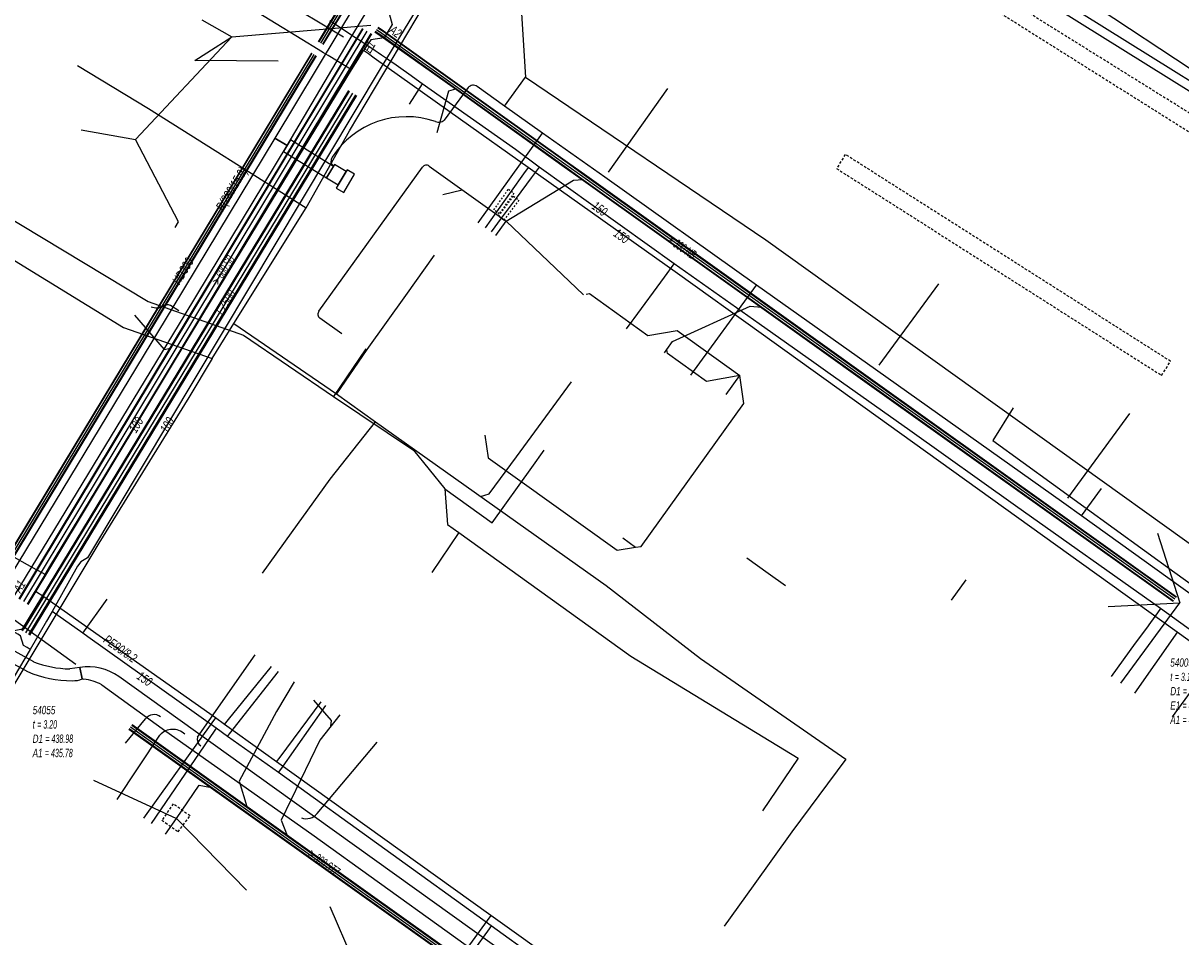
# Model space of a CAD drawing. Header units: metres. Extents: x 2695563 to 2696938, y 1260544 to 1262032.
# Tile 155 of 256: x 2696141 to 2696211, y 1261559 to 1261614. Entities that reach past the tile are written whole.
import ezdxf

# ---------------------------------------------------------------- set-up
doc = ezdxf.new("R2010")
doc.units = ezdxf.units.M
for name, pattern in [('AUSGEZOGEN', [0]), ('STRICHLINIE2_S3', [0.25, 0.15, -0.1]), ('VERDECKT2_S2', [0.18, 0.1, -0.08])]:
    doc.linetypes.add(name, pattern=pattern)
for name, color, linetype in [('AW_LK_ Haltung Text', 7, 'AUSGEZOGEN'), ('AW_LK_Andere Bauwerke Detailpolygon', 24, 'AUSGEZOGEN'), ('AW_LK_Ein-Auslauftext', 24, 'AUSGEZOGEN'), ('AW_LK_Haltung', 24, 'AUSGEZOGEN'), ('AW_LK_Normschacht Text', 24, 'AUSGEZOGEN'), ('AW_LK_Schacht Detailpolygon', 24, 'AUSGEZOGEN'), ('EW_LK_Bauwerk_FL_Linie_Punkt', 1, 'AUSGEZOGEN'), ('EW_LK_Trasseabs', 1, 'AUSGEZOGEN'), ('EW_LK_Trasserand', 1, 'AUSGEZOGEN'), ('FM_LK_SW_TRASSEKANTE', 94, 'AUSGEZOGEN'), ('GA_LK_Leitung', 32, 'AUSGEZOGEN'), ('GA_LK_Leitung_Text', 32, 'AUSGEZOGEN'), ('GA_LK_Schutzrohr', 32, 'AUSGEZOGEN'), ('TV_LK_LEITUNG', 92, 'AUSGEZOGEN'), ('WA_LK_Leitung', 171, 'AUSGEZOGEN'), ('WA_LK_Leitung_Text', 171, 'AUSGEZOGEN'), ('WA_LK_Schutzrohr', 171, 'AUSGEZOGEN')]:
    doc.layers.add(name, color=color, linetype=linetype)
doc.styles.add('ARIAL', font='arial.ttf')
pattern_1 = [(0, (2708005, 1273150), (6075, 6075), [6075, -6075]), (90, (2708005, 1273150), (-6075, 6075), [6075, -6075])]

# ---------------------------------------------------------------- blocks, each defined once
blk = doc.blocks.new('COMPLEXOBJECT_1562')
at = {"layer": 'AW_LK_Haltung', "color": 24, "linetype": 'AUSGEZOGEN', "transparency": 33554687}
for p, q in [((6157.771, 11597.036), (6164.015, 11605.715)), ((6164.433, 11605.783), (6169.062, 11602.461)), ((6159.165, 11595.669), (6157.84, 11596.617))]:
    blk.add_line(p, q, dxfattribs=at)
for centre, radius, start, end in [((6164.256, 11605.544), 0.296, 98.99763, 144.64263), ((6164.259, 11605.545), 0.295, 53.77932, 99.482), ((6158.019, 11596.86), 0.304, 144.72783, 189.13353), ((6158.011, 11596.858), 0.296, 188.99763, 234.64263)]:
    blk.add_arc(centre, radius, start, end, dxfattribs=at)
blk = doc.blocks.new('COMPLEXOBJECT_1636')
at = {"layer": 'EW_LK_Trasserand', "color": 1, "linetype": 'AUSGEZOGEN', "transparency": 33554687}
for points in [[(6143.365, 11575.539), (6143.501, 11574.847), (6143.591, 11574.839)], [(6213.247, 11525.361), (6213.746, 11526.058), (6197.2, 11537.898), (6174.251, 11554.532), (6155.091, 11568.252), (6145.699, 11574.988)], [(6144.677, 11574.5), (6148.545, 11571.707), (6157.356, 11565.476), (6169.598, 11556.684), (6172.409, 11554.613), (6178.488, 11550.242), (6180.617, 11548.662), (6197.089, 11536.96), (6211.868, 11526.262), (6213.247, 11525.361)]]:
    blk.add_lwpolyline(points, dxfattribs=at)
for centre, radius, start, end in [((6143.868, 11572.451), 3.128, 54.17982, 99.25432), ((6143.269, 11571.897), 2.96, 61.58264, 83.74536)]:
    blk.add_arc(centre, radius, start, end, dxfattribs=at)
blk = doc.blocks.new('COMPLEXOBJECT_1637')
at = {"layer": 'EW_LK_Trasserand', "color": 1, "linetype": 'AUSGEZOGEN', "transparency": 33554687}
for points in [[(6140.572, 11575.883), (6139.455, 11576.497), (6138.098, 11577.212), (6137.715, 11576.583)], [(6137.715, 11576.583), (6139.133, 11575.875), (6140.195, 11575.292)], [(6143.501, 11574.847), (6143.365, 11575.539), (6142.749, 11575.452)]]:
    blk.add_lwpolyline(points, dxfattribs=at)
for centre, radius, start, end in [((6142.921, 11582.037), 6.587, 249.10307, 268.49985), ((6142.908, 11581.748), 7.003, 247.20473, 269.9311), ((6142.956, 11576.235), 1.491, 267.83767, 291.42692)]:
    blk.add_arc(centre, radius, start, end, dxfattribs=at)
blk = doc.blocks.new('COMPLEXOBJECT_1659')
at = {"layer": 'EW_LK_Trasserand', "color": 1, "linetype": 'AUSGEZOGEN', "transparency": 33554687}
blk.add_line((6171.74, 11633.382), (6171.916, 11633.684), dxfattribs=at)
for points in [[(6171.651, 11634.252), (6171.271, 11633.662), (6171.74, 11633.382)], [(6172.557, 11633.847), (6213.047, 11608.593), (6213.322, 11609.034), (6172.674, 11634.387)]]:
    blk.add_lwpolyline(points, dxfattribs=at)
for centre, radius, start, end in [((6172.241, 11633.728), 0.789, 56.67977, 138.35541), ((6172.3, 11633.515), 0.419, 52.2353, 156.29942)]:
    blk.add_arc(centre, radius, start, end, dxfattribs=at)
blk = doc.blocks.new('COMPLEXOBJECT_1936')
at = {"layer": 'EW_LK_Trasseabs', "color": 1, "linetype": 'AUSGEZOGEN', "transparency": 33554687}
for centre, radius, start, end in [((6147.985, 11598.055), 0.821, 246.50092, 299.31012), ((6148.632, 11596.989), 0.428, 64.27737, 125.00784)]:
    blk.add_arc(centre, radius, start, end, dxfattribs=at)
blk = doc.blocks.new('COMPLEXOBJECT_1957')
at = {"layer": 'EW_LK_Trasseabs', "color": 1, "linetype": 'AUSGEZOGEN', "transparency": 33554687}
blk.add_line((6146.113, 11570.965), (6147.31, 11572.438), dxfattribs=at)
blk.add_arc((6147.828, 11572.052), 0.646, 52.54649, 143.32611, dxfattribs=at)
blk = doc.blocks.new('COMPLEXOBJECT_1958')
at = {"layer": 'EW_LK_Trasseabs', "color": 1, "linetype": 'AUSGEZOGEN', "transparency": 33554687}
blk.add_line((6145.616, 11567.584), (6148.189, 11571.461), dxfattribs=at)
blk.add_arc((6148.962, 11570.781), 1.029, 45.5346, 138.68206, dxfattribs=at)
blk = doc.blocks.new('COMPLEXOBJECT_1965')
at = {"layer": 'EW_LK_Trasseabs', "color": 1, "linetype": 'AUSGEZOGEN', "transparency": 33554687}
blk.add_line((6150.446, 11571.34), (6153.94, 11576.298), dxfattribs=at)
blk.add_arc((6150.919, 11571.227), 0.486, 166.58321, 236.71475, dxfattribs=at)
blk = doc.blocks.new('COMPLEXOBJECT_1966')
at = {"layer": 'EW_LK_Trasseabs', "color": 1, "linetype": 'AUSGEZOGEN', "transparency": 33554687}
blk.add_line((6157.671, 11566.729), (6161.283, 11571.044), dxfattribs=at)
blk.add_arc((6157.014, 11567.26), 0.845, 250.15677, 321.0917, dxfattribs=at)
blk = doc.blocks.new('COMPLEXOBJECT_1971')
at = {"layer": 'EW_LK_Trasseabs', "color": 1, "linetype": 'AUSGEZOGEN', "transparency": 33554687}
blk.add_line((6166.774, 11610.518), (6165.331, 11608.566), dxfattribs=at)
for centre, radius, start, end in [((6167.075, 11610.284), 0.382, 50.6907, 142.12864), ((6163.061, 11603.424), 5.342, 70.94486, 147.23202), ((6165.007, 11608.866), 0.442, 242.80654, 317.2467), ((6158.903, 11606.088), 0.404, 145.78375, 232.1184)]:
    blk.add_arc(centre, radius, start, end, dxfattribs=at)

msp = doc.modelspace()

# ---------------------------------------------------------------- hatches: boundary and pattern name
at = {"layer": 'EW_LK_Bauwerk_FL_Linie_Punkt', "lineweight": 18, "transparency": 33554687}
h = msp.add_hatch(dxfattribs=at)
h.set_pattern_fill('MUSTER', color=1, scale=2025, style=0, pattern_type=2)
h.set_pattern_definition([(0, (2699905, 1265050), (2025, 2025), [2025, -2025]), (90, (2699905, 1265050), (-2025, 2025), [2025, -2025])])
h.paths.add_polyline_path([(2696159.788, 1261604.26), (2696160.245, 1261603.999), (2696160.901, 1261605.105), (2696160.45, 1261605.362)], flags=0)
at = {"layer": 'EW_LK_Trasserand', "lineweight": 18, "transparency": 33554687}
h = msp.add_hatch(dxfattribs=at)
h.set_pattern_fill('MUSTER', color=1, scale=6075, style=0, pattern_type=2)
h.set_pattern_definition(pattern_1)
h.paths.add_polyline_path([(2696172.71, 1261633.192), (2696172.886, 1261633.494), (2696172.897, 1261633.516), (2696172.908, 1261633.538), (2696172.921, 1261633.559), (2696172.936, 1261633.579), (2696172.951, 1261633.598), (2696172.968, 1261633.616), (2696172.985, 1261633.633), (2696173.004, 1261633.649), (2696173.023, 1261633.664), (2696173.043, 1261633.678), (2696173.064, 1261633.691), (2696173.086, 1261633.702), (2696173.108, 1261633.712), (2696173.131, 1261633.721), (2696173.155, 1261633.729), (2696173.179, 1261633.735), (2696173.203, 1261633.739), (2696173.227, 1261633.743), (2696173.252, 1261633.744), (2696173.276, 1261633.745), (2696173.301, 1261633.744), (2696173.325, 1261633.741), (2696173.349, 1261633.737), (2696173.373, 1261633.732), (2696173.397, 1261633.725), (2696173.42, 1261633.717), (2696173.443, 1261633.708), (2696173.465, 1261633.697), (2696173.486, 1261633.685), (2696173.507, 1261633.671), (2696173.527, 1261633.657), (2696214.017, 1261608.403), (2696214.292, 1261608.844), (2696173.644, 1261634.197), (2696173.613, 1261634.216), (2696173.582, 1261634.234), (2696173.549, 1261634.25), (2696173.516, 1261634.265), (2696173.482, 1261634.278), (2696173.448, 1261634.29), (2696173.413, 1261634.3), (2696173.378, 1261634.309), (2696173.342, 1261634.316), (2696173.306, 1261634.321), (2696173.27, 1261634.324), (2696173.234, 1261634.326), (2696173.198, 1261634.327), (2696173.162, 1261634.325), (2696173.125, 1261634.322), (2696173.089, 1261634.317), (2696173.054, 1261634.311), (2696173.018, 1261634.303), (2696172.983, 1261634.293), (2696172.949, 1261634.282), (2696172.915, 1261634.269), (2696172.882, 1261634.255), (2696172.849, 1261634.239), (2696172.817, 1261634.222), (2696172.786, 1261634.203), (2696172.756, 1261634.183), (2696172.727, 1261634.161), (2696172.699, 1261634.138), (2696172.672, 1261634.114), (2696172.646, 1261634.089), (2696172.621, 1261634.062), (2696172.241, 1261633.472)], flags=0)
h = msp.add_hatch(dxfattribs=at)
h.set_pattern_fill('MUSTER', color=1, scale=6075, style=0, pattern_type=2)
h.set_pattern_definition(pattern_1)
h.paths.add_polyline_path([(2696156.824, 1261606.83), (2696160.565, 1261613.175), (2696172.71, 1261633.192), (2696172.026, 1261633.607), (2696159.879, 1261613.587), (2696156.088, 1261607.275)], flags=0)
h = msp.add_hatch(dxfattribs=at)
h.set_pattern_fill('MUSTER', color=1, scale=6075, style=0, pattern_type=2)
h.set_pattern_definition(pattern_1)
h.paths.add_polyline_path([(2696139.565, 1261578.344), (2696140.031, 1261579.099), (2696150.67, 1261596.646), (2696156.824, 1261606.83), (2696156.088, 1261607.275), (2696149.934, 1261597.091), (2696138.831, 1261578.787)], flags=0)
h = msp.add_hatch(dxfattribs=at)
h.set_pattern_fill('MUSTER', color=1, scale=6075, style=0, pattern_type=2)
h.set_pattern_definition(pattern_1)
h.paths.add_polyline_path([(2696159.625, 1261605.579), (2696157.026, 1261607.173), (2696156.615, 1261606.486), (2696159.207, 1261604.897)], flags=0)
h = msp.add_hatch(dxfattribs=at)
h.set_pattern_fill('MUSTER', color=1, scale=6075, style=0, pattern_type=2)
h.set_pattern_definition(pattern_1)
h.paths.add_polyline_path([(2696160.392, 1261605.265), (2696159.695, 1261605.692), (2696159.207, 1261604.897), (2696159.915, 1261604.47)], flags=0)
h = msp.add_hatch(dxfattribs=at)
h.set_pattern_fill('MUSTER', color=1, scale=6075, style=0, pattern_type=2)
h.set_pattern_definition(pattern_1)
h.paths.add_polyline_path([(2696138.685, 1261576.393), (2696140.103, 1261575.685), (2696141.165, 1261575.102), (2696141.248, 1261575.068), (2696141.331, 1261575.035), (2696141.415, 1261575.003), (2696141.499, 1261574.972), (2696141.583, 1261574.942), (2696141.668, 1261574.913), (2696141.753, 1261574.885), (2696141.839, 1261574.859), (2696141.925, 1261574.833), (2696142.011, 1261574.809), (2696142.098, 1261574.785), (2696142.184, 1261574.763), (2696142.271, 1261574.742), (2696142.359, 1261574.722), (2696142.446, 1261574.703), (2696142.534, 1261574.685), (2696142.622, 1261574.669), (2696142.711, 1261574.653), (2696142.799, 1261574.639), (2696142.888, 1261574.625), (2696142.976, 1261574.613), (2696143.065, 1261574.602), (2696143.154, 1261574.593), (2696143.244, 1261574.584), (2696143.333, 1261574.576), (2696143.422, 1261574.57), (2696143.512, 1261574.565), (2696143.601, 1261574.56), (2696143.691, 1261574.558), (2696143.78, 1261574.556), (2696143.87, 1261574.555), (2696143.89, 1261574.554), (2696143.91, 1261574.554), (2696143.929, 1261574.554), (2696143.949, 1261574.554), (2696143.969, 1261574.555), (2696143.989, 1261574.555), (2696144.009, 1261574.556), (2696144.028, 1261574.557), (2696144.048, 1261574.559), (2696144.068, 1261574.561), (2696144.088, 1261574.563), (2696144.107, 1261574.565), (2696144.127, 1261574.567), (2696144.146, 1261574.57), (2696144.166, 1261574.573), (2696144.186, 1261574.577), (2696144.205, 1261574.58), (2696144.224, 1261574.584), (2696144.244, 1261574.588), (2696144.263, 1261574.592), (2696144.282, 1261574.597), (2696144.302, 1261574.602), (2696144.321, 1261574.607), (2696144.34, 1261574.612), (2696144.359, 1261574.618), (2696144.378, 1261574.624), (2696144.397, 1261574.63), (2696144.415, 1261574.636), (2696144.434, 1261574.643), (2696144.453, 1261574.65), (2696144.471, 1261574.657), (2696144.335, 1261575.349), (2696143.719, 1261575.262), (2696143.647, 1261575.264), (2696143.575, 1261575.267), (2696143.503, 1261575.271), (2696143.432, 1261575.276), (2696143.36, 1261575.281), (2696143.288, 1261575.287), (2696143.217, 1261575.294), (2696143.145, 1261575.302), (2696143.074, 1261575.311), (2696143.002, 1261575.32), (2696142.931, 1261575.33), (2696142.86, 1261575.341), (2696142.789, 1261575.353), (2696142.718, 1261575.365), (2696142.648, 1261575.378), (2696142.577, 1261575.392), (2696142.507, 1261575.407), (2696142.436, 1261575.422), (2696142.366, 1261575.439), (2696142.296, 1261575.456), (2696142.227, 1261575.474), (2696142.157, 1261575.492), (2696142.088, 1261575.511), (2696142.019, 1261575.532), (2696141.95, 1261575.552), (2696141.881, 1261575.574), (2696141.813, 1261575.596), (2696141.745, 1261575.619), (2696141.677, 1261575.643), (2696141.609, 1261575.668), (2696141.542, 1261575.693), (2696140.425, 1261576.307), (2696139.068, 1261577.022)], flags=0)
h = msp.add_hatch(dxfattribs=at)
h.set_pattern_fill('MUSTER', color=1, scale=6075, style=0, pattern_type=2)
h.set_pattern_definition(pattern_1)
h.paths.add_polyline_path([(2696214.217, 1261525.171), (2696214.716, 1261525.868), (2696198.17, 1261537.708), (2696175.221, 1261554.342), (2696156.061, 1261568.062), (2696146.669, 1261574.798), (2696146.604, 1261574.844), (2696146.538, 1261574.888), (2696146.471, 1261574.93), (2696146.403, 1261574.97), (2696146.333, 1261575.009), (2696146.263, 1261575.046), (2696146.192, 1261575.082), (2696146.12, 1261575.115), (2696146.047, 1261575.147), (2696145.973, 1261575.176), (2696145.899, 1261575.204), (2696145.824, 1261575.23), (2696145.748, 1261575.254), (2696145.672, 1261575.276), (2696145.595, 1261575.297), (2696145.518, 1261575.315), (2696145.44, 1261575.331), (2696145.362, 1261575.345), (2696145.284, 1261575.358), (2696145.205, 1261575.368), (2696145.126, 1261575.376), (2696145.047, 1261575.383), (2696144.968, 1261575.387), (2696144.889, 1261575.389), (2696144.809, 1261575.39), (2696144.73, 1261575.388), (2696144.65, 1261575.384), (2696144.571, 1261575.378), (2696144.492, 1261575.371), (2696144.414, 1261575.361), (2696144.335, 1261575.349), (2696144.471, 1261574.657), (2696144.561, 1261574.649), (2696144.598, 1261574.645), (2696144.634, 1261574.64), (2696144.671, 1261574.635), (2696144.707, 1261574.629), (2696144.744, 1261574.623), (2696144.78, 1261574.617), (2696144.816, 1261574.61), (2696144.853, 1261574.602), (2696144.889, 1261574.594), (2696144.925, 1261574.586), (2696144.961, 1261574.577), (2696144.996, 1261574.568), (2696145.032, 1261574.558), (2696145.067, 1261574.548), (2696145.103, 1261574.538), (2696145.138, 1261574.527), (2696145.173, 1261574.515), (2696145.208, 1261574.503), (2696145.243, 1261574.491), (2696145.278, 1261574.478), (2696145.312, 1261574.465), (2696145.346, 1261574.451), (2696145.381, 1261574.437), (2696145.415, 1261574.423), (2696145.448, 1261574.408), (2696145.482, 1261574.393), (2696145.515, 1261574.377), (2696145.549, 1261574.361), (2696145.582, 1261574.344), (2696145.614, 1261574.327), (2696145.647, 1261574.31), (2696149.515, 1261571.517), (2696158.326, 1261565.286), (2696170.568, 1261556.494), (2696173.379, 1261554.423), (2696179.458, 1261550.052), (2696181.587, 1261548.472), (2696198.059, 1261536.77), (2696212.838, 1261526.072)], flags=0)

# ---------------------------------------------------------------- linework, layer by layer
at = {"layer": 'AW_LK_Andere Bauwerke Detailpolygon', "color": 24, "linetype": 'STRICHLINIE2_S3', "transparency": 33554687}
for points in [[(2696196.102, 1261618.234), (2696195.62, 1261617.485), (2696220.073, 1261602.093), (2696223.631, 1261607.664), (2696242.461, 1261595.68), (2696242.983, 1261596.522), (2696223.303, 1261609.046), (2696219.763, 1261603.484), (2696196.102, 1261618.234)], [(2696190.492, 1261606.297), (2696189.972, 1261605.446), (2696209.569, 1261592.972), (2696210.107, 1261593.823), (2696190.492, 1261606.297)]]:
    msp.add_lwpolyline(points, close=True, dxfattribs=at)
at = {"layer": 'AW_LK_Haltung', "color": 24, "linetype": 'AUSGEZOGEN', "transparency": 33554687}
for p, q in [((2696151.69, 1261614.42), (2696153.5, 1261613.39)), ((2696153.5, 1261613.39), (2696161.88, 1261614.097)), ((2696147.678, 1261607.209), (2696153.5, 1261613.39)), ((2696156.284, 1261611.934), (2696151.261, 1261611.971)), ((2696144.405, 1261607.791), (2696147.678, 1261607.209)), ((2696166.222, 1261603.889), (2696167.389, 1261604.168)), ((2696169.421, 1261601.417), (2696170.032, 1261602.271)), ((2696174.706, 1261597.821), (2696170.032, 1261602.271)), ((2696179.729, 1261594.531), (2696180.065, 1261595.006)), ((2696179.583, 1261594.33), (2696179.729, 1261594.531)), ((2696183.305, 1261591.811), (2696184.133, 1261592.971)), ((2696177.08, 1261583.165), (2696177.845, 1261582.605)), ((2696209.324, 1261583.456), (2696210.675, 1261579.241)), ((2696184.55, 1261581.96), (2696185.844, 1261581.035)), ((2696185.844, 1261581.035), (2696186.877, 1261580.296)), ((2696197.758, 1261580.628), (2696196.885, 1261579.408)), ((2696206.355, 1261579.022), (2696210.675, 1261579.241)), ((2696207.12, 1261574.41), (2696210.675, 1261579.241)), ((2696157.25, 1261574.48), (2696156.183, 1261572.705)), ((2696160.01, 1261572.49), (2696158.807, 1261570.956)), ((2696145.15, 1261568.55), (2696150.151, 1261566.234)), ((2696149.498, 1261565.299), (2696150.151, 1261566.234)), ((2696154.37, 1261561.91), (2696150.151, 1261566.234))]:
    msp.add_line(p, q, dxfattribs=at)
at = {"layer": 'AW_LK_Haltung', "linetype": 'AUSGEZOGEN', "transparency": 33554687}
for p, q in [((2696150.981, 1261596.632), (2696161.385, 1261613.9)), ((2696150.998, 1261596.622), (2696161.402, 1261613.89)), ((2696151.015, 1261596.611), (2696161.42, 1261613.879)), ((2696162.126, 1261613.697), (2696162.449, 1261613.482)), ((2696162.137, 1261613.713), (2696162.46, 1261613.498)), ((2696162.148, 1261613.73), (2696162.471, 1261613.515)), ((2696162.292, 1261613.946), (2696162.619, 1261613.729)), ((2696162.303, 1261613.963), (2696162.63, 1261613.746)), ((2696162.314, 1261613.979), (2696162.641, 1261613.762)), ((2696162.619, 1261613.729), (2696167.35, 1261610.35)), ((2696162.63, 1261613.746), (2696167.361, 1261610.366)), ((2696162.641, 1261613.762), (2696167.373, 1261610.382)), ((2696151.495, 1261596.323), (2696161.898, 1261613.591)), ((2696151.512, 1261596.312), (2696161.916, 1261613.58)), ((2696151.529, 1261596.302), (2696161.933, 1261613.57)), ((2696162.449, 1261613.482), (2696167.175, 1261610.106)), ((2696162.46, 1261613.498), (2696167.187, 1261610.122)), ((2696162.471, 1261613.515), (2696167.198, 1261610.138)), ((2696167.187, 1261610.122), (2696173.55, 1261605.576)), ((2696167.198, 1261610.138), (2696173.561, 1261605.592)), ((2696167.35, 1261610.35), (2696173.713, 1261605.804)), ((2696167.361, 1261610.366), (2696173.724, 1261605.82)), ((2696167.373, 1261610.382), (2696173.736, 1261605.836)), ((2696167.175, 1261610.106), (2696173.538, 1261605.56)), ((2696173.538, 1261605.56), (2696174.568, 1261604.825)), ((2696173.55, 1261605.576), (2696174.58, 1261604.841)), ((2696173.561, 1261605.592), (2696174.591, 1261604.857)), ((2696173.713, 1261605.804), (2696174.743, 1261605.069)), ((2696173.724, 1261605.82), (2696174.754, 1261605.085)), ((2696173.736, 1261605.836), (2696174.766, 1261605.101)), ((2696174.568, 1261604.825), (2696183.829, 1261598.209)), ((2696174.58, 1261604.841), (2696183.841, 1261598.225)), ((2696174.591, 1261604.857), (2696183.852, 1261598.241)), ((2696174.743, 1261605.069), (2696184.004, 1261598.453)), ((2696174.754, 1261605.085), (2696184.015, 1261598.469)), ((2696174.766, 1261605.101), (2696184.027, 1261598.485)), ((2696184.004, 1261598.453), (2696191.844, 1261592.853)), ((2696184.015, 1261598.469), (2696191.855, 1261592.869)), ((2696184.027, 1261598.485), (2696191.867, 1261592.885)), ((2696183.829, 1261598.209), (2696191.669, 1261592.609)), ((2696183.841, 1261598.225), (2696191.681, 1261592.625)), ((2696183.852, 1261598.241), (2696191.692, 1261592.641)), ((2696140.664, 1261579.486), (2696150.981, 1261596.632)), ((2696140.682, 1261579.476), (2696150.998, 1261596.622)), ((2696140.699, 1261579.465), (2696151.015, 1261596.611)), ((2696141.179, 1261579.177), (2696151.495, 1261596.323)), ((2696141.196, 1261579.166), (2696151.512, 1261596.312)), ((2696141.214, 1261579.156), (2696151.529, 1261596.302)), ((2696191.844, 1261592.853), (2696210.441, 1261579.589)), ((2696191.855, 1261592.869), (2696210.452, 1261579.605)), ((2696191.867, 1261592.885), (2696210.464, 1261579.621)), ((2696191.669, 1261592.609), (2696210.266, 1261579.345)), ((2696191.681, 1261592.625), (2696210.278, 1261579.361)), ((2696191.692, 1261592.641), (2696210.289, 1261579.377)), ((2696147.458, 1261571.879), (2696187.852, 1261543.092)), ((2696147.469, 1261571.895), (2696187.863, 1261543.108)), ((2696147.481, 1261571.911), (2696187.875, 1261543.124)), ((2696147.283, 1261571.635), (2696187.677, 1261542.848)), ((2696147.295, 1261571.651), (2696187.689, 1261542.864)), ((2696147.306, 1261571.667), (2696187.7, 1261542.88))]:
    msp.add_line(p, q, dxfattribs=at)
at = {"layer": 'AW_LK_Haltung', "color": 255, "transparency": 33554687}
for p, q in [((2696151.255, 1261596.467), (2696161.659, 1261613.735)), ((2696162.22, 1261613.838), (2696162.545, 1261613.622)), ((2696162.545, 1261613.622), (2696167.274, 1261610.244)), ((2696167.274, 1261610.244), (2696173.637, 1261605.698)), ((2696173.637, 1261605.698), (2696174.667, 1261604.963)), ((2696174.667, 1261604.963), (2696183.928, 1261598.347)), ((2696183.928, 1261598.347), (2696191.768, 1261592.747)), ((2696140.939, 1261579.321), (2696151.255, 1261596.467)), ((2696191.768, 1261592.747), (2696210.365, 1261579.483)), ((2696147.382, 1261571.773), (2696187.776, 1261542.986))]:
    msp.add_line(p, q, dxfattribs=at)
at = {"layer": 'AW_LK_Haltung', "color": 24, "linetype": 'AUSGEZOGEN', "transparency": 33554687}
for points in [[(2696151.261, 1261611.971), (2696152.485, 1261612.747), (2696153.5, 1261613.39)], [(2696165.87, 1261607.63), (2696166.584, 1261610.141), (2696167.008, 1261610.253)], [(2696150.071, 1261601.898), (2696150.278, 1261602.24), (2696147.678, 1261607.209)], [(2696170.032, 1261602.271), (2696174.11, 1261604.74), (2696174.657, 1261604.779)], [(2696174.856, 1261597.873), (2696175.056, 1261597.908), (2696178.587, 1261595.373), (2696180.356, 1261595.669), (2696184.133, 1261592.971)], [(2696180.065, 1261595.006), (2696184.751, 1261597.141), (2696185.446, 1261597.081)], [(2696147.62, 1261596.6), (2696149.405, 1261594.527), (2696149.795, 1261594.608)], [(2696184.133, 1261592.971), (2696182.119, 1261592.603), (2696179.768, 1261594.29), (2696179.729, 1261594.531)], [(2696168.745, 1261589.366), (2696168.956, 1261588.003), (2696176.728, 1261582.418), (2696177.845, 1261582.605), (2696178.182, 1261582.658), (2696184.372, 1261591.284), (2696184.133, 1261592.971)], [(2696158.411, 1261573.378), (2696159.486, 1261572.161), (2696159.453, 1261571.81)], [(2696156.183, 1261572.705), (2696153.932, 1261568.49), (2696154.39, 1261566.963)], [(2696158.807, 1261570.956), (2696156.464, 1261566.149), (2696156.833, 1261565.222)], [(2696150.151, 1261566.234), (2696151.515, 1261568.252), (2696152.261, 1261568.112)], [(2696159.41, 1261560.94), (2696160.783, 1261557.723), (2696163.432, 1261557.326)]]:
    msp.add_lwpolyline(points, dxfattribs=at)
at = {"layer": 'AW_LK_Schacht Detailpolygon', "color": 24, "linetype": 'STRICHLINIE2_S3', "transparency": 33554687}
msp.add_lwpolyline([(2696150.255, 1261565.442), (2696150.972, 1261566.399), (2696149.954, 1261567.128), (2696149.278, 1261566.137), (2696150.255, 1261565.442)], close=True, dxfattribs=at)
at = {"layer": 'EW_LK_Bauwerk_FL_Linie_Punkt', "color": 1, "linetype": 'AUSGEZOGEN', "transparency": 33554687}
msp.add_lwpolyline([(2696159.788, 1261604.26), (2696160.245, 1261603.999), (2696160.901, 1261605.105), (2696160.45, 1261605.362), (2696159.788, 1261604.26)], close=True, dxfattribs=at)
at = {"layer": 'EW_LK_Trasseabs', "color": 1, "linetype": 'AUSGEZOGEN', "transparency": 33554687}
for p, q in [((2696169.746, 1261634.152), (2696171.203, 1261610.969)), ((2696160.222, 1261613.381), (2696153.527, 1261617.444)), ((2696169.942, 1261609.21), (2696171.203, 1261610.969)), ((2696171.203, 1261610.969), (2696185.701, 1261601.138)), ((2696169.942, 1261609.21), (2696168.287, 1261610.389)), ((2696176.205, 1261605.238), (2696179.797, 1261610.27)), ((2696172.234, 1261607.579), (2696169.942, 1261609.21)), ((2696168.352, 1261602.181), (2696172.234, 1261607.579)), ((2696175.993, 1261604.929), (2696172.234, 1261607.579)), ((2696185.144, 1261598.403), (2696175.993, 1261604.929)), ((2696185.701, 1261601.138), (2696227.113, 1261571.475)), ((2696181.182, 1261592.984), (2696185.144, 1261598.403)), ((2696192.314, 1261593.318), (2696185.144, 1261598.403)), ((2696192.526, 1261593.588), (2696196.133, 1261598.499)), ((2696150.302, 1261596.868), (2696149.788, 1261597.184)), ((2696203.676, 1261585.255), (2696192.314, 1261593.318)), ((2696203.918, 1261585.566), (2696207.655, 1261590.666)), ((2696204.74, 1261584.491), (2696205.942, 1261586.153)), ((2696204.74, 1261584.491), (2696203.676, 1261585.255)), ((2696214.138, 1261577.746), (2696204.74, 1261584.491)), ((2696144.09, 1261575.525), (2696140.379, 1261578.201)), ((2696210.227, 1261572.371), (2696213.817, 1261577.327))]:
    msp.add_line(p, q, dxfattribs=at)
at = {"layer": 'EW_LK_Trasserand', "color": 1, "linetype": 'AUSGEZOGEN', "transparency": 33554687}
for points in [[(2696156.824, 1261606.83), (2696160.565, 1261613.175), (2696172.71, 1261633.192), (2696172.026, 1261633.607), (2696159.879, 1261613.587), (2696156.088, 1261607.275), (2696156.824, 1261606.83)], [(2696139.565, 1261578.344), (2696140.031, 1261579.099), (2696150.67, 1261596.646), (2696156.824, 1261606.83), (2696156.088, 1261607.275), (2696149.934, 1261597.091), (2696138.831, 1261578.787), (2696139.565, 1261578.344)], [(2696159.625, 1261605.579), (2696157.026, 1261607.173), (2696156.615, 1261606.486), (2696159.207, 1261604.897), (2696159.625, 1261605.579)], [(2696160.392, 1261605.265), (2696159.695, 1261605.692), (2696159.207, 1261604.897), (2696159.915, 1261604.47), (2696160.392, 1261605.265)]]:
    msp.add_lwpolyline(points, close=True, dxfattribs=at)
at = {"layer": 'FM_LK_SW_TRASSEKANTE', "color": 94, "linetype": 'AUSGEZOGEN', "transparency": 33554687}
for p, q in [((2696198.367, 1261620.017), (2696216.295, 1261608.18)), ((2696153.619, 1261596.091), (2696157.98, 1261603.083)), ((2696152.314, 1261593.999), (2696153.619, 1261596.091)), ((2696153.619, 1261596.091), (2696159.812, 1261591.864)), ((2696159.812, 1261591.864), (2696162.15, 1261590.171))]:
    msp.add_line(p, q, dxfattribs=at)
for points in [[(2696157.98, 1261603.083), (2696160.595, 1261607.728), (2696174.67, 1261631.391), (2696176.558, 1261634.518), (2696181.132, 1261631.287), (2696182.841, 1261630.249)], [(2696144.183, 1261611.668), (2696148.458, 1261609.075), (2696157.98, 1261603.083)], [(2696116.108, 1261607.433), (2696118.564, 1261605.712), (2696123.478, 1261602.268), (2696125.97, 1261600.671), (2696127.246, 1261599.853), (2696131.07, 1261605.614), (2696146.966, 1261595.853), (2696152.314, 1261593.999)], [(2696165.705, 1261600.225), (2696163.96, 1261597.785), (2696161.634, 1261594.531), (2696159.812, 1261591.864)], [(2696152.314, 1261593.999), (2696150.904, 1261591.631), (2696145.465, 1261582.855), (2696140.222, 1261574.105)], [(2696168.485, 1261585.669), (2696169.019, 1261585.831), (2696170.656, 1261588.059), (2696173.985, 1261592.591)], [(2696200.61, 1261591.01), (2696199.392, 1261589.047), (2696210.376, 1261581.083), (2696225.84, 1261569.961), (2696230.48, 1261566.428)], [(2696155.338, 1261581.033), (2696157.089, 1261583.469), (2696159.424, 1261586.717), (2696162.15, 1261590.171)], [(2696162.15, 1261590.171), (2696176.069, 1261580.297), (2696181.757, 1261575.887), (2696190.516, 1261569.811), (2696187.266, 1261565.435), (2696184.94, 1261562.181), (2696183.196, 1261559.74)]]:
    msp.add_lwpolyline(points, dxfattribs=at)
at = {"layer": 'GA_LK_Leitung', "linetype": 'AUSGEZOGEN', "transparency": 33554687}
for p, q in [((2696202.488, 1261685.574), (2696158.703, 1261613.101)), ((2696202.504, 1261685.565), (2696158.719, 1261613.092)), ((2696202.52, 1261685.555), (2696158.735, 1261613.082)), ((2696202.744, 1261685.419), (2696158.959, 1261612.946)), ((2696202.76, 1261685.409), (2696158.975, 1261612.936)), ((2696202.776, 1261685.4), (2696158.991, 1261612.927)), ((2696158.29, 1261612.417), (2696126.317, 1261559.495)), ((2696158.306, 1261612.408), (2696126.333, 1261559.486)), ((2696158.322, 1261612.398), (2696126.349, 1261559.476)), ((2696158.546, 1261612.262), (2696126.573, 1261559.34)), ((2696158.562, 1261612.252), (2696126.589, 1261559.33)), ((2696158.578, 1261612.243), (2696126.605, 1261559.321))]:
    msp.add_line(p, q, dxfattribs=at)
at = {"layer": 'GA_LK_Leitung', "color": 255, "linetype": 'AUSGEZOGEN', "transparency": 33554687}
for p, q in [((2696202.632, 1261685.487), (2696158.847, 1261613.014)), ((2696158.434, 1261612.33), (2696126.461, 1261559.408))]:
    msp.add_line(p, q, dxfattribs=at)
at = {"layer": 'GA_LK_Leitung', "color": 32, "linetype": 'AUSGEZOGEN', "transparency": 33554687}
for points in [[(2696204.82, 1261686.66), (2696202.14, 1261682.27), (2696202.62, 1261680.63), (2696178.361, 1261640.607), (2696162.93, 1261615.02), (2696163.17, 1261614.14), (2696162.68, 1261613.34), (2696161.884, 1261613.218), (2696161.552, 1261612.741), (2696161.432, 1261612.568)], [(2696160.71, 1261611.404), (2696159.507, 1261612.141), (2696159.294, 1261612.271), (2696159.03, 1261612.433), (2696158.698, 1261612.637), (2696158.348, 1261612.851), (2696158.084, 1261613.013), (2696152.803, 1261616.25)], [(2696142.235, 1261580.954), (2696142.526, 1261581.434), (2696152.156, 1261597.306), (2696160.71, 1261611.404), (2696161.084, 1261612.007), (2696161.432, 1261612.568)], [(2696258.23, 1261543.37), (2696241.31, 1261555.33), (2696210.515, 1261577.474), (2696200.818, 1261584.439), (2696185.412, 1261595.505), (2696180.38, 1261599.12), (2696171.36, 1261605.52), (2696167.285, 1261608.413), (2696162.085, 1261612.104), (2696161.728, 1261612.358), (2696161.432, 1261612.568)], [(2696171.36, 1261605.52), (2696171.079, 1261605.123), (2696170.345, 1261604.086), (2696169.462, 1261602.839), (2696168.78, 1261601.876)], [(2696142.235, 1261580.954), (2696142.052, 1261581.057), (2696141.493, 1261581.369), (2696140.06, 1261582.173)], [(2696142.162, 1261579.617), (2696141.647, 1261579.932), (2696141.996, 1261580.539), (2696142.235, 1261580.954)], [(2696136.858, 1261572.099), (2696140.247, 1261577.57), (2696140.98, 1261577.694), (2696142.162, 1261579.617)], [(2696233.284, 1261514.698), (2696232.53, 1261515.302), (2696228.612, 1261517.983), (2696223.261, 1261521.704), (2696212.612, 1261529.369), (2696198.632, 1261539.264), (2696182.296, 1261550.95), (2696169.108, 1261560.386), (2696156.182, 1261569.653), (2696153.058, 1261571.912), (2696152.506, 1261572.314), (2696142.162, 1261579.617)], [(2696210.515, 1261577.474), (2696210.394, 1261577.303), (2696207.932, 1261573.795)], [(2696153.058, 1261571.912), (2696153.297, 1261572.207), (2696155.888, 1261575.41)], [(2696156.182, 1261569.653), (2696156.403, 1261569.949), (2696158.882, 1261573.27)], [(2696152.506, 1261572.314), (2696152.285, 1261572.005), (2696148.165, 1261566.26)], [(2696169.108, 1261560.386), (2696168.89, 1261560.087), (2696164.731, 1261554.364)]]:
    msp.add_lwpolyline(points, dxfattribs=at)
at = {"layer": 'GA_LK_Schutzrohr', "color": 32, "linetype": 'VERDECKT2_S2', "transparency": 33554687}
msp.add_lwpolyline([(2696169.625, 1261602.723), (2696169.298, 1261602.954), (2696170.182, 1261604.202), (2696170.508, 1261603.971), (2696169.625, 1261602.723)], close=True, dxfattribs=at)
at = {"layer": 'TV_LK_LEITUNG', "color": 92, "linetype": 'AUSGEZOGEN', "transparency": 33554687}
for p, q in [((2696161.578, 1261594.571), (2696159.63, 1261591.705)), ((2696167.185, 1261583.492), (2696165.547, 1261581.085))]:
    msp.add_line(p, q, dxfattribs=at)
for points in [[(2696131.853, 1261607.412), (2696148.448, 1261597.423), (2696154.203, 1261595.403), (2696159.63, 1261591.705)], [(2696159.63, 1261591.705), (2696164.46, 1261588.453), (2696166.343, 1261586.124)], [(2696166.343, 1261586.124), (2696169.186, 1261584.082), (2696171.581, 1261587.405), (2696172.335, 1261588.451)], [(2696166.343, 1261586.124), (2696166.506, 1261583.979), (2696167.185, 1261583.492)], [(2696167.185, 1261583.492), (2696177.563, 1261576.041), (2696187.643, 1261569.874), (2696185.501, 1261566.696)]]:
    msp.add_lwpolyline(points, dxfattribs=at)
at = {"layer": 'WA_LK_Leitung', "linetype": 'AUSGEZOGEN', "transparency": 33554687}
for p, q in [((2696160.521, 1261610.146), (2696140.799, 1261577.595)), ((2696160.548, 1261610.13), (2696140.826, 1261577.579)), ((2696160.575, 1261610.113), (2696140.853, 1261577.562)), ((2696160.949, 1261609.887), (2696141.227, 1261577.336)), ((2696160.976, 1261609.87), (2696141.254, 1261577.319)), ((2696161.003, 1261609.854), (2696141.281, 1261577.303))]:
    msp.add_line(p, q, dxfattribs=at)
at = {"layer": 'WA_LK_Leitung', "color": 7, "linetype": 'AUSGEZOGEN', "transparency": 33554687}
for p, q in [((2696164.98, 1261610.56), (2696164.19, 1261609.33)), ((2696144.516, 1261577.414), (2696145.978, 1261579.471))]:
    msp.add_line(p, q, dxfattribs=at)
at = {"layer": 'WA_LK_Leitung', "color": 255, "linetype": 'AUSGEZOGEN', "transparency": 33554687}
msp.add_line((2696160.762, 1261610), (2696141.04, 1261577.449), dxfattribs=at)
at = {"layer": 'WA_LK_Leitung', "color": 7, "linetype": 'AUSGEZOGEN', "transparency": 33554687}
for points in [[(2696186.87, 1261651.51), (2696186.393, 1261650.747), (2696180.014, 1261640.327), (2696164.662, 1261615.115), (2696162.82, 1261612.09)], [(2696161.54, 1261612.946), (2696161.361, 1261613.066), (2696161.21, 1261613.166), (2696161.006, 1261613.301), (2696159.403, 1261614.364)], [(2696162.82, 1261612.09), (2696162.528, 1261612.286), (2696162.311, 1261612.432), (2696162.131, 1261612.553), (2696161.821, 1261612.761), (2696161.54, 1261612.946)], [(2696162.82, 1261612.09), (2696162.502, 1261611.558), (2696144.918, 1261582.167), (2696144.795, 1261581.961), (2696144.385, 1261581.732), (2696144.189, 1261581.455)], [(2696264.67, 1261539.333), (2696250.6, 1261549.41), (2696241.13, 1261556.03), (2696232.46, 1261562.37), (2696226.499, 1261566.661), (2696224.349, 1261568.209), (2696222.198, 1261569.757), (2696221.43, 1261570.31), (2696209.51, 1261578.91), (2696200.764, 1261585.1), (2696194.38, 1261589.636), (2696189.445, 1261593.143), (2696188.589, 1261593.751), (2696185.308, 1261596.083), (2696180.17, 1261599.69), (2696172.02, 1261605.53), (2696170.61, 1261606.59), (2696164.98, 1261610.56), (2696164.161, 1261611.14), (2696163.686, 1261611.476), (2696163.262, 1261611.777), (2696163.099, 1261611.892), (2696162.82, 1261612.09)], [(2696172.02, 1261605.53), (2696171.541, 1261604.882), (2696170.638, 1261603.662), (2696169.741, 1261602.449), (2696169.131, 1261601.624)], [(2696177.29, 1261595.781), (2696177.633, 1261596.245), (2696177.751, 1261596.406), (2696179.585, 1261598.896), (2696180.17, 1261599.69)], [(2696141.332, 1261576.439), (2696141.151, 1261576.546), (2696140.93, 1261576.678), (2696140.755, 1261577.259), (2696140.581, 1261577.358), (2696137.791, 1261578.945), (2696137.111, 1261579.332), (2696131.942, 1261582.273)], [(2696144.189, 1261581.455), (2696143.219, 1261579.724), (2696142.665, 1261578.735)], [(2696142.665, 1261578.735), (2696142.32, 1261578.14), (2696141.332, 1261576.439), (2696138.357, 1261571.455)], [(2696236.131, 1261511.368), (2696234.611, 1261512.855), (2696234.143, 1261513.284), (2696232.343, 1261514.851), (2696222.763, 1261521.44), (2696222.226, 1261521.795), (2696216.277, 1261526.05), (2696212.894, 1261528.496), (2696197.985, 1261539.099), (2696182.323, 1261550.29), (2696181.305, 1261551.01), (2696177.163, 1261553.969), (2696169.139, 1261559.759), (2696156.312, 1261569.024), (2696153.225, 1261571.18), (2696152.551, 1261571.681), (2696144.818, 1261577.199), (2696144.516, 1261577.414), (2696142.665, 1261578.735)], [(2696209.51, 1261578.91), (2696209.32, 1261578.65), (2696208.898, 1261578.07), (2696208.651, 1261577.731), (2696207.983, 1261576.814), (2696206.519, 1261574.805)], [(2696153.225, 1261571.18), (2696153.36, 1261571.353), (2696156.3, 1261575.116)], [(2696156.312, 1261569.024), (2696156.439, 1261569.204), (2696159.17, 1261573.064)], [(2696152.551, 1261571.681), (2696152.427, 1261571.499), (2696148.626, 1261565.929)], [(2696169.139, 1261559.759), (2696169.011, 1261559.58), (2696165.083, 1261554.112)]]:
    msp.add_lwpolyline(points, dxfattribs=at)
at = {"layer": 'WA_LK_Schutzrohr', "color": 7, "linetype": 'VERDECKT2_S2', "transparency": 33554687}
msp.add_lwpolyline([(2696169.902, 1261602.33), (2696169.58, 1261602.568), (2696170.477, 1261603.78), (2696170.799, 1261603.543), (2696169.902, 1261602.33)], close=True, dxfattribs=at)

# ---------------------------------------------------------------- block references
at = {"layer": 'AW_LK_Haltung', "color": 24, "linetype": 'AUSGEZOGEN', "lineweight": -3, "transparency": 33554687}
msp.add_blockref('COMPLEXOBJECT_1562', (2690000.97, 1249999.81), dxfattribs=at)
at = {"layer": 'EW_LK_Trasseabs', "color": 1, "linetype": 'AUSGEZOGEN', "lineweight": -3, "transparency": 33554687}
for name in ['COMPLEXOBJECT_1971', 'COMPLEXOBJECT_1936', 'COMPLEXOBJECT_1965', 'COMPLEXOBJECT_1957', 'COMPLEXOBJECT_1958', 'COMPLEXOBJECT_1966']:
    msp.add_blockref(name, (2690000.97, 1249999.81), dxfattribs=at)
at = {"layer": 'EW_LK_Trasserand', "color": 1, "linetype": 'AUSGEZOGEN', "lineweight": -3, "transparency": 33554687}
for name in ['COMPLEXOBJECT_1659', 'COMPLEXOBJECT_1637', 'COMPLEXOBJECT_1636']:
    msp.add_blockref(name, (2690000.97, 1249999.81), dxfattribs=at)

# ---------------------------------------------------------------- texts
at = {"layer": 'AW_LK_ Haltung Text', "color": 24, "transparency": 33554687, "char_height": 0.55705, "attachment_point": 5, "style": 'ARIAL'}
for s, insert, width, rotation in [('\\A1;{\\fArial|i1|b0;\\H0.557054;\\W0.700000;\\C24;> \\W0.490000;300 NB}\\P', (2696180.626, 1261600.716), 2.48945, 325.4877), ('\\A1;{\\fArial|i1|b0;\\H0.557054;\\W0.700000;\\C24;> \\W0.490000;600 SB}\\P', (2696152.975, 1261599.324), 2.45674, 58.4118), ('\\A1;{\\fArial|i1|b0;\\H0.557054;\\W0.700000;\\C24;> \\W0.490000;300 STZ}\\P', (2696159.044, 1261563.579), 2.75543, 324.1773)]:
    msp.add_mtext(s, dxfattribs=dict(at, insert=insert, width=width, rotation=rotation))
at = {"layer": 'AW_LK_Ein-Auslauftext', "color": 24, "transparency": 33554687, "char_height": 0.55705, "attachment_point": 7, "style": 'ARIAL'}
for s, insert, width, rotation in [('\\A1;{\\fArial|i1|b0;\\H0.557054;\\W0.700000;\\C24;A2}\\P', (2696162.932, 1261613.678), 0.86376, 324.5022), ('\\A1;{\\fArial|i1|b0;\\H0.557054;\\W0.700000;\\C24;E1}\\P', (2696161.843, 1261612.359), 0.85544, 58.932), ('\\A1;{\\fArial|i1|b0;\\H0.557054;\\W0.700000;\\C24;A1}\\P', (2696140.742, 1261579.815), 0.85544, 58.932)]:
    msp.add_mtext(s, dxfattribs=dict(at, insert=insert, width=width, rotation=rotation))
at = {"layer": 'AW_LK_Normschacht Text', "color": 24, "transparency": 33554687, "char_height": 0.50641, "attachment_point": 1, "line_spacing_factor": 1.024096, "style": 'ARIAL'}
for s, insert, width in [('\\A1;{\\fArial|i1|b0;\\H0.506413;\\W0.693818;\\C24;54005}\\P{\\fArial|i1|b0;\\H0.505000;\\W0.693818;\\C24;t \\W0.485673;= 3.15}\\P{\\fArial|i1|b0;\\H0.505000;\\W0.693818;\\C24;D1 \\W0.485673;= 438.04}\\P{\\fArial|i1|b0;\\H0.505000;\\W0.693818;\\C24;E1 \\W0.485673;= 434.89}\\P{\\fArial|i1|b0;\\H0.505000;\\W0.693818;\\C24;A1 \\W0.485673;= 434.89}\\P', (2696210.095, 1261575.902), 2.83527), ('\\A1;{\\fArial|i1|b0;\\H0.506413;\\W0.695136;\\C24;54055}\\P{\\fArial|i1|b0;\\H0.505000;\\W0.695136;\\C24;t \\W0.486595;= 3.20}\\P{\\fArial|i1|b0;\\H0.505000;\\W0.695136;\\C24;D1 \\W0.486595;= 438.98}\\P{\\fArial|i1|b0;\\H0.505000;\\W0.695136;\\C24;A1 \\W0.486595;= 435.78}\\P', (2696141.481, 1261573.034), 2.84065)]:
    msp.add_mtext(s, dxfattribs=dict(at, insert=insert, width=width))
at = {"layer": 'GA_LK_Leitung_Text', "color": 32, "transparency": 33554687, "char_height": 0.55825, "attachment_point": 5, "style": 'ARIAL'}
for s, insert, width, rotation in [('\\A1;{\\fArial|i1|b0;\\H0.558250;\\W0.700000;\\C32;R(280/15.9)}\\P', (2696153.547, 1261604.169), 3.09245, 58.8618), ('\\A1;{\\fArial|i1|b0;\\H0.558250;\\W0.700000;\\C32;150}\\P', (2696176.995, 1261601.374), 1.10806, 324.2952), ('\\A1;{\\fArial|i1|b0;\\H0.558250;\\W0.700000;\\C32;HD300}\\P', (2696150.545, 1261599.26), 1.90938, 58.8618), ('\\A1;{\\fArial|i1|b0;\\H0.558250;\\W0.700000;\\C32;100}\\P', (2696147.72, 1261589.983), 1.10806, 58.7538), ('\\A1;{\\fArial|i1|b0;\\H0.558250;\\W0.700000;\\C32;PE90/8.2}\\P', (2696146.772, 1261576.478), 2.44918, 324.7776)]:
    msp.add_mtext(s, dxfattribs=dict(at, insert=insert, width=width, rotation=rotation))
at = {"layer": 'WA_LK_Leitung_Text', "color": 7, "transparency": 33554687, "char_height": 0.55426, "attachment_point": 5, "style": 'ARIAL'}
for s, insert, width, rotation in [('\\A1;{\\fArial|i1|b0;\\H0.554263;\\W0.700000;\\C7;150}\\P', (2696175.684, 1261603.022), 1.10014, 324.3762), ('\\A1;{\\fArial|i1|b0;\\H0.554263;\\W0.700000;\\C7;FZ500}\\P', (2696153.123, 1261597.381), 1.76538, 58.788), ('\\A1;{\\fArial|i1|b0;\\H0.554263;\\W0.700000;\\C7;100}\\P', (2696149.597, 1261589.977), 1.10014, 59.1093), ('\\A1;{\\fArial|i1|b0;\\H0.554263;\\W0.700000;\\C7;150}\\P', (2696148.236, 1261574.665), 1.10014, 324.4905)]:
    msp.add_mtext(s, dxfattribs=dict(at, insert=insert, width=width, rotation=rotation))

doc.saveas('drawing.dxf')
